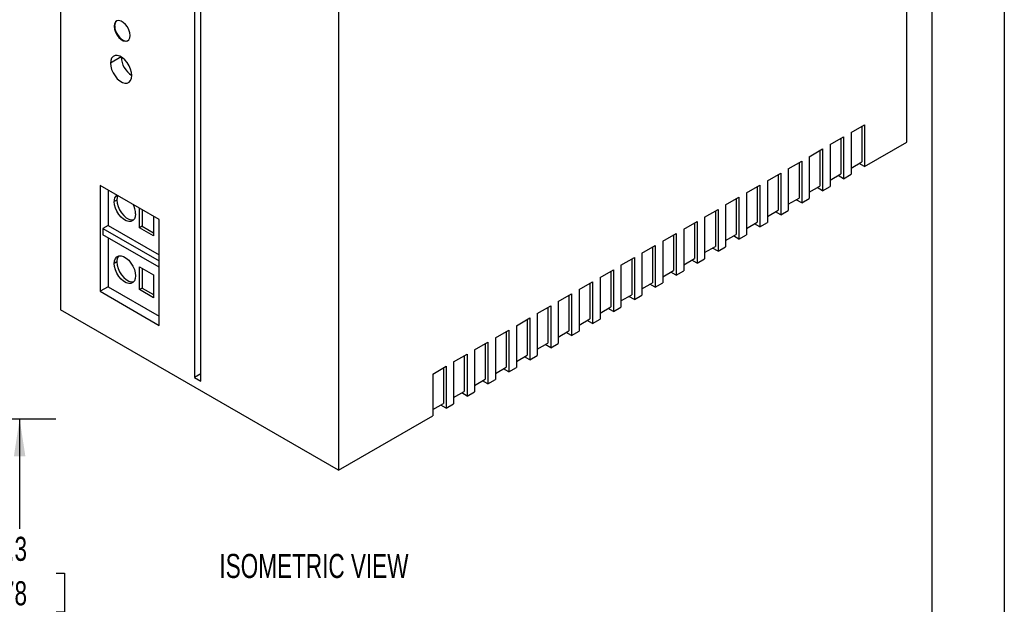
# Model space of a CAD drawing. Header units: millimetres. Extents: x 0 to 419, y 0 to 324.
# Tile 5 of 6: x 289 to 419, y 145 to 222. Entities that reach past the tile are written whole.
import ezdxf

# ---------------------------------------------------------------- set-up
doc = ezdxf.new("R2010")
doc.units = ezdxf.units.MM
doc.header["$LTSCALE"] = 1.5
doc.layers.add('DIMENSIONS', color=140, linetype='Continuous', lineweight=25)
doc.layers.add('TEXT', color=140, linetype='Continuous', lineweight=25)
doc.styles.add('SLDTEXTSTYLE0', font='TXT', dxfattribs={"width": 0.7})
doc.dimstyles.new('SLDDIMSTYLE0', dxfattribs={"dimtxt": 3.237012, "dimasz": 4.953, "dimexe": 0, "dimexo": 0.0625, "dimgap": 0.809253, "dimtad": 0, "dimtih": 1, "dimtoh": 1, "dimdec": 1, "dimrnd": 1e-09, "dimzin": 12, "dimdsep": 46, "dimtxsty": 'SLDTEXTSTYLE0', "dimsah": 1, "dimcen": 0.09, "dimadec": 0, "dimazin": 3, "dimtfac": 1, "dimtdec": 1, "dimtofl": 0, "dimtmove": 0, "dimatfit": 3, "dimfxl": 0, "dimfrac": 2, "dimtolj": 1, "dimtzin": 12, "dimarcsym": 0})

# ---------------------------------------------------------------- blocks, each defined once
blk = doc.blocks.new('_D_1')
at = {"layer": 'DIMENSIONS'}
for p, q in [((266.46, 169.69), (294.04, 169.69)), ((289.28, 169.69), (289.28, 155.2)), ((284.47, 149.33), (283.38, 149.33)), ((283.38, 149.33), (283.38, 144.18)), ((294.09, 149.33), (295.18, 149.33)), ((295.18, 149.33), (295.18, 144.18)), ((283.38, 144.18), (284.47, 144.18)), ((295.18, 144.18), (294.09, 144.18)), ((289.28, 124.44), (289.28, 143.46)), ((284.81, 124.44), (294.04, 124.44))]:
    blk.add_line(p, q, dxfattribs=at)
for points in [[(289.28, 169.69), (288.52, 164.73), (290.04, 164.73)], [(289.28, 124.44), (290.04, 129.39), (288.52, 129.39)]]:
    blk.add_solid(points, dxfattribs=at)
at = {"layer": 'DIMENSIONS', "char_height": 3.175, "attachment_point": 1, "style": 'SLDTEXTSTYLE0'}
for s, insert in [('45.3', (284.47, 154.14)), ('1.78', (284.47, 148.28))]:
    blk.add_mtext(s, dxfattribs=dict(at, insert=insert))

msp = doc.modelspace()

# ---------------------------------------------------------------- linework, layer by layer
at = {"color": 7, "linetype": 'Continuous'}
msp.add_line((419.1, 323.85), (419.1, 0), dxfattribs=at)
for p, q in [((294.67, 257.54), (294.67, 184.05)), ((312.35, 246.02), (312.35, 175.15)), ((313.19, 174.66), (313.19, 245.53)), ((331.3, 236.39), (331.3, 162.9)), ((406.25, 206.17), (406.25, 228.05)), ((301.81, 221.49), (301.74, 221.44)), ((302.66, 217.4), (301.24, 216.59)), ((398.9, 207.44), (400.66, 208.46)), ((400.31, 208.25), (400.31, 203.56)), ((400.66, 208.46), (400.66, 202.95)), ((396.14, 205.85), (397.91, 206.87)), ((397.55, 206.66), (397.55, 201.97)), ((397.91, 206.87), (397.91, 201.35)), ((398.9, 207.44), (398.9, 201.93)), ((393.38, 204.25), (395.15, 205.27)), ((395.15, 205.27), (395.15, 199.76)), ((396.14, 205.85), (396.14, 200.33)), ((400.66, 202.95), (406.25, 206.17)), ((393.38, 204.25), (393.38, 198.74)), ((394.79, 205.07), (394.79, 200.37)), ((390.62, 202.66), (392.39, 203.68)), ((390.62, 202.66), (390.62, 197.15)), ((392.04, 203.48), (392.04, 198.78)), ((392.39, 203.68), (392.39, 198.17)), ((398.9, 202.74), (400.31, 203.56)), ((400.66, 202.95), (399.96, 203.35)), ((387.87, 201.07), (389.63, 202.09)), ((389.28, 201.89), (389.28, 197.19)), ((389.63, 202.09), (389.63, 196.58)), ((396.14, 201.15), (397.55, 201.97)), ((397.91, 201.35), (397.2, 201.76)), ((397.91, 201.35), (398.9, 201.93)), ((307.68, 195.97), (299.9, 200.46)), ((299.9, 200.46), (299.9, 186.5)), ((385.11, 199.48), (386.88, 200.5)), ((386.52, 200.29), (386.52, 195.6)), ((386.88, 200.5), (386.88, 194.99)), ((387.87, 201.07), (387.87, 195.56)), ((393.38, 199.56), (394.79, 200.37)), ((395.15, 199.76), (394.44, 200.17)), ((395.15, 199.76), (396.14, 200.33)), ((300.96, 199.85), (300.96, 195.19)), ((382.35, 197.89), (384.12, 198.91)), ((383.76, 198.7), (383.76, 194.01)), ((384.12, 198.91), (384.12, 193.39)), ((385.11, 199.48), (385.11, 193.97)), ((390.62, 197.97), (392.04, 198.78)), ((392.39, 198.17), (393.38, 198.74)), ((302.09, 198.54), (301.74, 198.34)), ((305.1, 194.89), (305.1, 197.46)), ((382.35, 197.89), (382.35, 192.37)), ((392.39, 198.17), (391.68, 198.58)), ((305.45, 197.25), (305.45, 195.09)), ((306.95, 196.39), (306.95, 193.82)), ((379.59, 196.29), (381.36, 197.31)), ((379.59, 196.29), (379.59, 190.78)), ((381.01, 197.11), (381.01, 192.41)), ((381.36, 197.31), (381.36, 191.8)), ((387.87, 196.37), (389.28, 197.19)), ((389.63, 196.58), (388.93, 196.99)), ((389.63, 196.58), (390.62, 197.15)), ((300.96, 195.19), (300.25, 194.78)), ((300.25, 194.78), (300.25, 193.97)), ((300.25, 194.78), (307.68, 190.5)), ((300.96, 195.19), (307.68, 191.31)), ((305.45, 195.09), (305.1, 194.89)), ((306.95, 193.82), (305.1, 194.89)), ((305.45, 195.09), (306.95, 194.23)), ((307.68, 182.01), (307.68, 195.97)), ((376.83, 194.7), (378.6, 195.72)), ((378.25, 195.52), (378.25, 190.82)), ((378.6, 195.72), (378.6, 190.21)), ((385.11, 194.78), (386.52, 195.6)), ((386.88, 194.99), (386.17, 195.39)), ((386.88, 194.99), (387.87, 195.56)), ((307.68, 189.68), (300.25, 193.97)), ((300.96, 193.56), (300.96, 187.11)), ((374.08, 193.11), (375.84, 194.13)), ((375.49, 193.93), (375.49, 189.23)), ((375.84, 194.13), (375.84, 188.62)), ((376.83, 194.7), (376.83, 189.19)), ((382.35, 193.19), (383.76, 194.01)), ((384.12, 193.39), (383.41, 193.8)), ((384.12, 193.39), (385.11, 193.97)), ((371.32, 191.52), (373.09, 192.54)), ((372.73, 192.33), (372.73, 187.64)), ((373.09, 192.54), (373.09, 187.03)), ((374.08, 193.11), (374.08, 187.6)), ((379.59, 191.6), (381.01, 192.41)), ((381.36, 191.8), (380.65, 192.21)), ((381.36, 191.8), (382.35, 192.37)), ((368.56, 189.93), (370.33, 190.95)), ((370.33, 190.95), (370.33, 185.43)), ((371.32, 191.52), (371.32, 186.01)), ((302.09, 190.37), (301.74, 190.17)), ((305.1, 189.74), (306.95, 188.67)), ((305.1, 186.72), (305.1, 189.74)), ((305.45, 189.54), (305.45, 186.93)), ((368.56, 189.93), (368.56, 184.41)), ((369.98, 190.74), (369.98, 186.05)), ((376.83, 190.01), (378.25, 190.82)), ((378.6, 190.21), (377.9, 190.62)), ((378.6, 190.21), (379.59, 190.78)), ((306.95, 188.67), (306.95, 185.65)), ((365.8, 188.33), (367.57, 189.35)), ((365.8, 188.33), (365.8, 182.82)), ((367.22, 189.15), (367.22, 184.45)), ((367.57, 189.35), (367.57, 183.84)), ((374.08, 188.41), (375.49, 189.23)), ((375.84, 188.62), (375.14, 189.03)), ((375.84, 188.62), (376.83, 189.19)), ((300.96, 187.11), (299.9, 186.5)), ((300.96, 187.11), (307.68, 183.23)), ((363.05, 186.74), (364.81, 187.76)), ((364.46, 187.56), (364.46, 182.86)), ((364.81, 187.76), (364.81, 182.25)), ((371.32, 186.82), (372.73, 187.64)), ((373.09, 187.03), (372.38, 187.43)), ((373.09, 187.03), (374.08, 187.6)), ((299.9, 186.5), (307.68, 182.01)), ((305.45, 186.93), (305.1, 186.72)), ((306.95, 185.65), (305.1, 186.72)), ((305.45, 186.93), (306.95, 186.06)), ((360.29, 185.15), (362.06, 186.17)), ((361.7, 185.97), (361.7, 181.27)), ((362.06, 186.17), (362.06, 180.66)), ((363.05, 186.74), (363.05, 181.23)), ((368.56, 185.23), (369.98, 186.05)), ((370.33, 185.43), (369.62, 185.84)), ((370.33, 185.43), (371.32, 186.01)), ((357.53, 183.56), (359.3, 184.58)), ((358.94, 184.37), (358.94, 179.68)), ((359.3, 184.58), (359.3, 179.07)), ((360.29, 185.15), (360.29, 179.64)), ((365.8, 183.64), (367.22, 184.45)), ((367.57, 183.84), (368.56, 184.41)), ((331.3, 162.9), (294.67, 184.05)), ((357.53, 183.56), (357.53, 178.05)), ((367.57, 183.84), (366.86, 184.25)), ((354.77, 181.97), (356.54, 182.99)), ((354.77, 181.97), (354.77, 176.45)), ((356.19, 182.78), (356.19, 178.09)), ((356.54, 182.99), (356.54, 177.47)), ((363.05, 182.05), (364.46, 182.86)), ((364.81, 182.25), (364.11, 182.66)), ((364.81, 182.25), (365.8, 182.82)), ((352.02, 180.37), (353.78, 181.39)), ((353.43, 181.19), (353.43, 176.49)), ((353.78, 181.39), (353.78, 175.88)), ((360.29, 180.45), (361.7, 181.27)), ((362.06, 180.66), (361.35, 181.07)), ((362.06, 180.66), (363.05, 181.23)), ((349.26, 178.78), (351.03, 179.8)), ((350.67, 179.6), (350.67, 174.9)), ((351.03, 179.8), (351.03, 174.29)), ((352.02, 180.37), (352.02, 174.86)), ((357.53, 178.86), (358.94, 179.68)), ((359.3, 179.07), (358.59, 179.47)), ((359.3, 179.07), (360.29, 179.64)), ((346.5, 177.19), (348.27, 178.21)), ((347.91, 178.01), (347.91, 173.31)), ((348.27, 178.21), (348.27, 172.7)), ((349.26, 178.78), (349.26, 173.27)), ((354.77, 177.27), (356.19, 178.09)), ((356.54, 177.47), (355.83, 177.88)), ((356.54, 177.47), (357.53, 178.05)), ((343.74, 175.6), (345.51, 176.62)), ((345.51, 176.62), (345.51, 171.11)), ((346.5, 177.19), (346.5, 171.68)), ((313.19, 175.64), (312.35, 175.15)), ((343.74, 175.6), (343.74, 170.09)), ((345.16, 176.41), (345.16, 171.72)), ((352.02, 175.68), (353.43, 176.49)), ((353.78, 175.88), (353.08, 176.29)), ((353.78, 175.88), (354.77, 176.45)), ((312.35, 175.15), (313.19, 174.66)), ((349.26, 174.09), (350.67, 174.9)), ((351.03, 174.29), (350.32, 174.7)), ((351.03, 174.29), (352.02, 174.86)), ((346.5, 172.49), (347.91, 173.31)), ((348.27, 172.7), (347.56, 173.11)), ((348.27, 172.7), (349.26, 173.27)), ((343.74, 170.9), (345.16, 171.72)), ((345.51, 171.11), (344.8, 171.51)), ((345.51, 171.11), (346.5, 171.68)), ((331.3, 162.9), (343.74, 170.09))]:
    msp.add_line(p, q)
at = {"flags": 128}
for points in [[(303.86, 220.22), (303.82, 220.59), (303.69, 220.98), (303.49, 221.36), (303.24, 221.69), (302.95, 221.96), (302.65, 222.13), (302.36, 222.2), (302.11, 222.16), (301.91, 222.01), (301.78, 221.76), (301.74, 221.44)], [(301.74, 221.44), (301.78, 221.07), (301.91, 220.69), (302.11, 220.31), (302.36, 219.97), (302.65, 219.71), (302.95, 219.53), (303.24, 219.46), (303.49, 219.51), (303.69, 219.66), (303.82, 219.9), (303.86, 220.22)], [(301.81, 221.49), (301.85, 221.12), (301.98, 220.73), (302.18, 220.35), (302.43, 220.01), (302.72, 219.75), (303.02, 219.57), (303.31, 219.5), (303.57, 219.55), (303.58, 219.56)], [(304.07, 214.95), (304.03, 215.37), (303.91, 215.81), (303.72, 216.24), (303.46, 216.65), (303.16, 217.01), (302.83, 217.29), (302.49, 217.49), (302.16, 217.59), (301.86, 217.58), (301.6, 217.46), (301.41, 217.25), (301.29, 216.95), (301.24, 216.59)], [(301.24, 216.59), (301.29, 216.17), (301.41, 215.73), (301.6, 215.3), (301.86, 214.89), (302.16, 214.53), (302.49, 214.25), (302.83, 214.05), (303.16, 213.95), (303.46, 213.96), (303.72, 214.08), (303.91, 214.29), (304.03, 214.59), (304.07, 214.95)], [(302.21, 199.13), (302.13, 198.91), (302.09, 198.54)], [(304.57, 196.7), (304.53, 196.34), (304.41, 196.04), (304.21, 195.83), (303.96, 195.71), (303.66, 195.7), (303.32, 195.8), (302.98, 196), (302.65, 196.28), (302.35, 196.64), (302.1, 197.05), (301.9, 197.48), (301.78, 197.92), (301.74, 198.34)], [(302.09, 198.54), (302.13, 198.13), (302.26, 197.69), (302.45, 197.25), (302.7, 196.84), (303.01, 196.49), (303.34, 196.2), (303.68, 196), (304.01, 195.91), (304.31, 195.92), (304.31, 195.92)], [(301.74, 190.17), (301.78, 190.54), (301.9, 190.84), (302.1, 191.05), (302.35, 191.16), (302.65, 191.17), (302.98, 191.07), (303.32, 190.88), (303.66, 190.59), (303.96, 190.23), (304.21, 189.83), (304.41, 189.39), (304.53, 188.95), (304.57, 188.54)], [(304.57, 188.54), (304.53, 188.17), (304.41, 187.87), (304.21, 187.66), (303.96, 187.55), (303.66, 187.54), (303.32, 187.63), (302.98, 187.83), (302.65, 188.12), (302.35, 188.47), (302.1, 188.88), (301.9, 189.32), (301.78, 189.76), (301.74, 190.17)], [(302.09, 190.37), (302.13, 189.96), (302.26, 189.52), (302.45, 189.09), (302.7, 188.68), (303.01, 188.32), (303.34, 188.04), (303.68, 187.84), (304.01, 187.74), (304.31, 187.75), (304.31, 187.75)]]:
    msp.add_lwpolyline(points, dxfattribs=at)
for centre, radius, start, end in [((302.56, 221.56), 0.757, 129.0661, 185.8187), ((305.69, 217.52), 3.03, 182.1962, 237.8038), ((302.79, 198.42), 1.06, 132.4608, 184.6914), ((301.75, 196.62), 2.82, 1.7552, 28.4683), ((303.2, 190.45), 1.11, 140.3332, 183.9625)]:
    msp.add_arc(centre, radius, start, end)
at = {"layer": 'TEXT'}
msp.add_line((409.57, 314.32), (409.57, 9.52), dxfattribs=at)

# ---------------------------------------------------------------- texts
at = {"layer": 'DIMENSIONS', "insert": (315.62, 151.88), "char_height": 3.175, "attachment_point": 1, "style": 'SLDTEXTSTYLE0'}
msp.add_mtext('ISOMETRIC VIEW', dxfattribs=at)

# ---------------------------------------------------------------- dimensions: what is measured, and where the dimension line sits
at = {"layer": 'DIMENSIONS'}
dim = msp.add_linear_dim(base=(289.27860694, 169.68652198), p1=(282.9056394, 124.43652198), p2=(264.55912926, 169.68652198), angle=90, dimstyle='SLDDIMSTYLE0', dxfattribs=at)
dim.commit()
dim.dimension.update_dxf_attribs({"geometry": '_D_1', "text_midpoint": (289.27860694, 149.32702793), "dimtype": 160})

doc.saveas('drawing.dxf')
